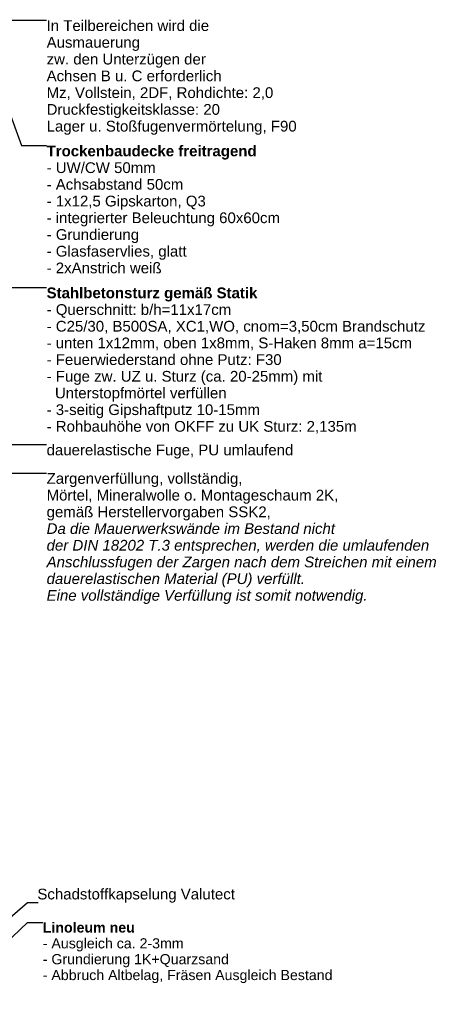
# Model space of a CAD drawing. Header units: metres. Extents: x -0.9 to 38.3, y -1.1 to 11.4.
# Tile 9 of 14: x 4.6 to 6, y -1 to 2.3. Entities that reach past the tile are written whole.
import ezdxf

# ---------------------------------------------------------------- set-up
doc = ezdxf.new("R2010")
doc.units = ezdxf.units.M
doc.header["$MEASUREMENT"] = 0
doc.layers.add('152 - Bemaßung_ Beschriftung.Ausbau', color=7, linetype='Continuous')
doc.styles.add('ERSTELLTER_STIL_1', font='txt')
doc.styles.add('ERSTELLTER_STIL_2', font='txt')
doc.dimstyles.new('ERSTELLTER_STIL__7', dxfattribs={"dimtxt": 0.18, "dimasz": 0.01824, "dimexe": 0.18, "dimexo": 0.0625, "dimgap": 0, "dimtad": 0, "dimtih": 1, "dimtoh": 1, "dimdec": 4, "dimzin": 0, "dimdsep": 46, "dimcen": 0.09, "dimadec": 0, "dimazin": 0, "dimtfac": 1, "dimtdec": 4, "dimtmove": 0, "dimatfit": 3, "dimldrblk": 'ARROWHEAD_11', "dimfxl": 1, "dimtolj": 1, "dimtzin": 0, "dimarcsym": 0})

# ---------------------------------------------------------------- blocks, each defined once
blk = doc.blocks.new('ARROWHEAD_11')
at = {"color": 0, "linetype": 'Continuous', "lineweight": 0}
blk.add_line((0, 0), (-1, 0), dxfattribs=at)
at = {"color": 0, "linetype": 'Continuous', "lineweight": 0, "const_width": 0.25, "flags": 128}
blk.add_lwpolyline([(-0.125, 0, 1), (0.125, 0, 1)], format="xyb", close=True, dxfattribs=at)

msp = doc.modelspace()

# ---------------------------------------------------------------- texts
at = {"layer": '152 - Bemaßung_ Beschriftung.Ausbau', "color": 7, "linetype": 'Continuous', "lineweight": 9, "attachment_point": 1}
for s, insert, char_height, line_spacing_factor, style in [('\\A1;{\\pql;\\fArial|b0|i0|c0|p38;In Teilbereichen wird die\\P\\pql;\\fArial|b0|i0|c0|p38;Ausmauerung \\P\\pql;\\fArial|b0|i0|c0|p38;zw. den Unterzügen der\\P\\pql;\\fArial|b0|i0|c0|p38;Achsen B u. C erforderlich\\P\\pql;\\fArial|b0|i0|c0|p38;Mz, Vollstein, 2DF, Rohdichte: 2,0\\P\\pql;\\fArial|b0|i0|c0|p38;Druckfestigkeitsklasse: 20\\P\\pql;\\fArial|b0|i0|c0|p38;Lager u. Stoßfugenvermörtelung\\fArial|b0|i0|c0|p38;, F90}', (4.6454, 2.2832), 0.036, 0.937234, 'ERSTELLTER_STIL_1'), ('\\A1;{\\pql;\\fArial|b1|i0|c0|p38;Trockenbaudecke freitragend\\P\\pql;\\fArial|b0|i0|c0|p38;- UW/CW 50mm\\P\\pql;\\fArial|b0|i0|c0|p38;- Achsabstand 50cm\\P\\pql;\\fArial|b0|i0|c0|p38;- 1x12,5 Gipskarton\\fArial|b0|i0|c0|p38;, Q3\\P\\pql;\\fArial|b0|i0|c0|p38;- integrierter Beleuchtung 60x60cm\\P\\pql;\\fArial|b0|i0|c0|p38;- Grundierung\\P\\pql;\\fArial|b0|i0|c0|p38;- Glasfaservlies, glatt\\P\\pql;\\fArial|b0|i0|c0|p38;- 2xAnstrich weiß}', (4.6454, 1.8626), 0.036, 0.934166, 'ERSTELLTER_STIL_2'), ('\\A1;{\\pql;\\fArial|b1|i0|c0|p38;Stahlbetonsturz gemäß Statik\\P\\pql;\\fArial|b0|i0|c0|p38;- Querschnitt: b/h=11x17cm\\P\\pql;\\fArial|b0|i0|c0|p38;- C25/30, B500SA, XC1,WO, cnom=3,50cm Brandschutz\\P\\pql;\\fArial|b0|i0|c0|p38;- unten 1x12mm, oben 1x8mm, S-Haken 8mm a=15cm\\P\\pql;\\fArial|b0|i0|c0|p38;- Feuerwiederstand ohne Putz: F30\\P\\pql;\\fArial|b0|i0|c0|p38;- Fuge zw. UZ u. Sturz (ca. 20-25mm) mit\\P\\pql;\\fArial|b0|i0|c0|p38;  Unterstopfmörtel verfüllen\\P\\pql;\\fArial|b0|i0|c0|p38;- 3-seitig Gipshaftputz 10-15mm\\P\\pql;\\fArial|b0|i0|c0|p38;- Rohbauhöhe von OKFF zu UK Sturz: 2,135m}', (4.6454, 1.3865), 0.036, 0.932925, 'ERSTELLTER_STIL_2'), ('\\A1;{\\pql;\\fArial|b0|i0|c0|p38;Zargenverfüllung, vollständig,\\P\\pql;\\fArial|b0|i0|c0|p38;Mörtel, Mineralwolle o. Montageschaum 2K,\\P\\pql;\\fArial|b0|i0|c0|p38;gemäß Herstellervorgaben SSK2,\\P\\pql;\\fArial|b0|i1|c0|p38;Da die Mauerwerkswände im Bestand nicht\\P\\pql;\\fArial|b0|i1|c0|p38;der DIN 18202 T.3 entsprechen, werden die umlaufenden\\P\\pql;\\fArial|b0|i1|c0|p38;Anschlussfugen der Zargen nach dem Streichen\\fArial|b1|i1|c0|p38; \\fArial|b0|i1|c0|p38;mit einem\\P\\pql;\\fArial|b0|i1|c0|p38;dauerelastischen Material \\fArial|b0|i1|c0|p38;(PU) \\fArial|b0|i1|c0|p38;verfüllt.\\P\\pql;\\fArial|b0|i1|c0|p38;Eine vollständige Verfüllung ist somit notwendig.}', (4.6454, 0.7639), 0.036, 0.933962, 'ERSTELLTER_STIL_1'), ('\\A1;{\\pql;\\fArial|b1|i0|c0|p38;Linoleum\\fArial|b1|i0|c0|p38; neu\\P\\pql;\\fArial|b0|i0|c0|p38;- Ausgleich ca. 2-3mm\\P\\pql;\\fArial|b0|i0|c0|p38;- Grundierung 1K+Quarzsand\\P\\pql;\\fArial|b0|i0|c0|p38;- Abbruch Altbelag, Fräsen Ausgleich Bestand}', (4.6325, -0.7437), 0.034, 0.93798, 'ERSTELLTER_STIL_2')]:
    msp.add_mtext(s, dxfattribs=dict(at, insert=insert, char_height=char_height, line_spacing_factor=line_spacing_factor, style=style))
at = {"layer": '152 - Bemaßung_ Beschriftung.Ausbau', "color": 7, "linetype": 'Continuous', "lineweight": 9, "char_height": 0.036, "style": 'ERSTELLTER_STIL_1'}
for s, insert, attachment_point in [('\\A1;{\\pql;\\fArial|b0|i0|c0|p38;dauerelastische Fuge, PU\\fArial|b0|i0|c0|p38; \\fArial|b0|i0|c0|p38;umlaufend}', (4.6454, 0.8594), 1), ('\\A1;{\\pqr;\\fArial|b0|i0|c0|p38;Schadstoffkapselung\\fArial|b0|i0|c0|p38; \\fArial|b0|i0|c0|p38;Valutect}', (5.2769, -0.6774), 9)]:
    msp.add_mtext(s, dxfattribs=dict(at, insert=insert, attachment_point=attachment_point))

# ---------------------------------------------------------------- leaders
at = {"layer": '152 - Bemaßung_ Beschriftung.Ausbau', "color": 7, "linetype": 'Continuous', "lineweight": 9, "annotation_type": 0, "has_hookline": 1, "hookline_direction": 0}
for points, text_width in [([(3.9176, 2.049), (4.16, 2.2832), (4.6454, 2.2832)], 0.8318), ([(4.5149, 1.9891), (4.5613, 1.8626), (4.6454, 1.8626)], 0.7772), ([(4.0581, 1.3278), (4.13, 1.3865), (4.6454, 1.3865)], 1.2667), ([(4.1174, 1.2636), (4.3653, 0.8594), (4.6454, 0.8594)], 0.8214), ([(4.0538, 1.2144), (4.2173, 0.7639), (4.6454, 0.7639)], 1.3061), ([(4.1893, -1.0139), (4.5812, -0.6774), (4.6176, -0.6774)], 0.6593), ([(4.4161, -0.9009), (4.5812, -0.7437), (4.6325, -0.7437)], 0.9658)]:
    msp.add_leader(points, dimstyle='ERSTELLTER_STIL__7', dxfattribs=dict(at, text_width=text_width))

doc.saveas('drawing.dxf')
